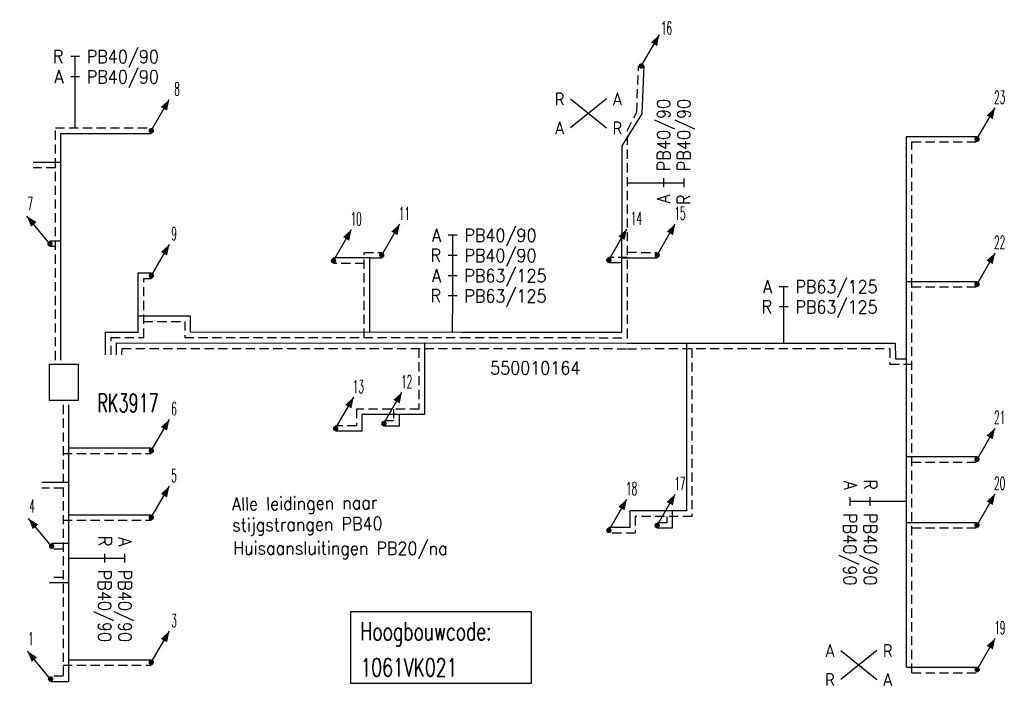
# Model space of a CAD drawing. Header units: millimetres. Extents: x 0 to 118212815, y 0 to 488348790.
# Tile 121 of 143: x 117768315 to 117836497, y 486777232 to 486823214. Entities that reach past the tile are written whole.
import ezdxf
from ezdxf.enums import TextEntityAlignment as Align

# ---------------------------------------------------------------- set-up
doc = ezdxf.new("R2010")
doc.units = ezdxf.units.MM
doc.header["$LTSCALE"] = 200
doc.linetypes.add('HIDDEN2', pattern=[4.7625, 3.175, -1.5875])
for name, color, linetype in [('WW-C-hoogbouw', 7, 'Continuous'), ('WW-C-KAST', 7, 'Continuous'), ('WW-C-stijgstrang', 7, 'Continuous'), ('WW-I-diam', 7, 'Continuous'), ('WW-I-info', 7, 'Continuous'), ('WW-I-leidingkruis', 7, 'Continuous'), ('WW-L-aanvoer', 3, 'Continuous'), ('WW-L-retour', 3, 'HIDDEN2')]:
    doc.layers.add(name, color=color, linetype=linetype)
doc.styles.add('DIN17', font='ROMANS.SHX', dxfattribs={"width": 0.9})
doc.styles.add('ISOCP', font='ISOCP.SHX')

# ---------------------------------------------------------------- blocks, each defined once
blk = doc.blocks.new('LR-ldkruis')
at = {"color": 0, "linetype": 'ByBlock', "lineweight": -2}
for p, q in [((2.5, 2), (-2.5, -2)), ((-2.5, 2), (2.5, -2))]:
    blk.add_line(p, q, dxfattribs=at)
at = {"color": 0, "linetype": 'ByBlock', "lineweight": -2, "style": 'ISOCP'}
for tag, p in [('*1', (-4, 2)), ('*3', (4, 2)), ('*2', (-4, -2)), ('*4', (4, -2))]:
    blk.add_attdef(tag, text='', height=1.8, dxfattribs=at).set_placement(p, align=Align.MIDDLE)
blk = doc.blocks.new('LR-styg')
at = {"color": 0, "lineweight": -3}
blk.add_line((0, 0), (2.5, 4.33), dxfattribs=at)
at = {"color": 0, "lineweight": -3, "const_width": 0.375}
blk.add_lwpolyline([(-0.19, 0, 1), (0.19, 0, 1)], format="xyb", close=True, dxfattribs=at)
at = {"color": 0, "lineweight": -3}
blk.add_solid([(2.5, 4.33), (1.32, 3.28), (2.18, 2.78)], dxfattribs=at)
at = {"color": 7, "linetype": 'ByBlock', "lineweight": -2, "style": 'DIN17', "width": 0.5}
blk.add_attdef('*1', text='', height=1.8, dxfattribs=at).set_placement((0, -2.5), align=Align.MIDDLE)
blk = doc.blocks.new('LR-DIAB4')
at = {"color": 0, "linetype": 'Continuous', "lineweight": -3}
for p, q in [((0, 10.6), (0, 13.4)), ((0, 7.8), (0, 10.6)), ((0, 5), (0, 7.8))]:
    blk.add_line(p, q, dxfattribs=at)
at = {"color": 0, "lineweight": -3}
blk.add_line((0, 0), (0, 5), dxfattribs=at)
for points in [[(0.61, 13.4), (0, 13.4), (-0.61, 13.4)], [(0.61, 10.6), (0, 10.6), (-0.61, 10.6)], [(0.61, 7.8), (0, 7.8), (-0.61, 7.8)], [(0.61, 5), (0, 5), (-0.61, 5)]]:
    blk.add_lwpolyline(points, dxfattribs=at)
at = {"color": 1, "lineweight": -3, "style": 'DIN17', "width": 0.9}
for tag, p in [('*1', (-1.61, 13.4)), ('*2', (-1.61, 10.62)), ('*3', (-1.61, 7.82)), ('*4', (-1.61, 5.02))]:
    blk.add_attdef(tag, text='', height=1.8, dxfattribs=at).set_placement(p, align=Align.MIDDLE_RIGHT)
for tag, p in [('*11', (1.61, 13.4)), ('*12', (1.61, 10.6)), ('*13', (1.61, 7.8)), ('*14', (1.61, 5))]:
    blk.add_attdef(tag, text='', height=1.8, dxfattribs=at).set_placement(p, align=Align.MIDDLE_LEFT)
blk = doc.blocks.new('LR-DIAB2')
at = {"color": 0, "linetype": 'Continuous', "lineweight": -3}
blk.add_line((0, 5), (0, 7.8), dxfattribs=at)
at = {"color": 0, "lineweight": -3}
blk.add_line((0, 0), (0, 5), dxfattribs=at)
for points in [[(0.61, 7.8), (0, 7.8), (-0.61, 7.8)], [(0.61, 5), (0, 5), (-0.61, 5)]]:
    blk.add_lwpolyline(points, dxfattribs=at)
at = {"color": 1, "lineweight": -3, "style": 'DIN17', "width": 0.9}
for tag, p in [('*1', (-1.61, 7.8)), ('*2', (-1.61, 5.02))]:
    blk.add_attdef(tag, text='', height=1.8, dxfattribs=at).set_placement(p, align=Align.MIDDLE_RIGHT)
for tag, p in [('*11', (1.61, 7.8)), ('*12', (1.61, 5))]:
    blk.add_attdef(tag, text='', height=1.8, dxfattribs=at).set_placement(p, align=Align.MIDDLE_LEFT)
blk = doc.blocks.new('LR-DIAO2')
at = {"color": 0, "lineweight": -3}
blk.add_line((0, 0), (0, -5), dxfattribs=at)
at = {"color": 0, "linetype": 'Continuous', "lineweight": -3}
blk.add_line((0, -5), (0, -7.8), dxfattribs=at)
at = {"color": 0, "lineweight": -3}
for points in [[(0.61, -5), (0, -5), (-0.61, -5)], [(0.61, -7.8), (0, -7.8), (-0.61, -7.8)]]:
    blk.add_lwpolyline(points, dxfattribs=at)
at = {"color": 1, "lineweight": -3, "style": 'DIN17', "width": 0.9}
for tag, p in [('*1', (-1.61, -5)), ('*2', (-1.61, -7.78))]:
    blk.add_attdef(tag, text='', height=1.8, dxfattribs=at).set_placement(p, align=Align.MIDDLE_RIGHT)
for tag, p in [('*11', (1.61, -5)), ('*12', (1.61, -7.8))]:
    blk.add_attdef(tag, text='', height=1.8, dxfattribs=at).set_placement(p, align=Align.MIDDLE_LEFT)
blk = doc.blocks.new('LR-hoogb')
at = {"color": 0, "linetype": 'ByBlock', "lineweight": -3}
blk.add_lwpolyline([(-12.5, 5), (12.5, 5), (12.5, -5), (-12.5, -5)], close=True, dxfattribs=at)
at = {"color": 7, "linetype": 'Continuous', "lineweight": -3, "style": 'DIN17', "width": 0.7}
blk.add_text('Hoogbouwcode:', height=2.5, dxfattribs=at).set_placement((-11.15, 1))
at = {"color": 0, "linetype": 'ByBlock', "lineweight": -3, "style": 'DIN17', "width": 0.7}
for tag, p in [('*1', (-11.15, -4)), ('*2', (-11.15, -9))]:
    blk.add_attdef(tag, p, '', height=2.5, dxfattribs=at)
blk = doc.blocks.new('LR-kast')
at = {"color": 0, "linetype": 'ByBlock', "lineweight": -3}
blk.add_lwpolyline([(-2.5, 2), (2.5, 2), (2.5, -2), (-2.5, -2)], close=True, dxfattribs=at)
at = {"color": 7, "linetype": 'ByBlock', "lineweight": -3, "style": 'DIN17', "width": 0.7}
for tag, p in [('*1', (0, 5)), ('*2', (0, -5))]:
    blk.add_attdef(tag, text='', height=2.5, dxfattribs=at).set_placement(p, align=Align.MIDDLE)
at = {"color": 0, "linetype": 'ByBlock', "lineweight": -2, "style": 'DIN17', "width": 0.3, "flags": 1}
for tag, p in [('OCODE', (5, 1.25)), ('NCODE', (10, 1.25)), ('BC', (15, 1.25)), ('RK', (20, 1.25)), ('ST', (5, -1.25)), ('VCODE', (10, -1.25)), ('NIVO', (15, -1.25)), ('IMM', (20, -1.25))]:
    blk.add_attdef(tag, text='', height=1.8, dxfattribs=at).set_placement(p, align=Align.MIDDLE)
blk = doc.blocks.new('LR-hyp')
at = {"color": 7, "linetype": 'ByBlock', "lineweight": -3, "style": 'DIN17', "width": 0.9}
blk.add_attdef('*1', text='', height=1.8, dxfattribs=at).set_placement((0, 0), align=Align.MIDDLE)
at = {"color": 7, "linetype": 'ByBlock', "lineweight": -2, "style": 'DIN17', "width": 0.9, "flags": 1}
blk.add_attdef('*2', text='', height=1.8, dxfattribs=at).set_placement((0, -5), align=Align.MIDDLE)

msp = doc.modelspace()

# ---------------------------------------------------------------- linework, layer by layer
at = {"layer": 'WW-I-diam'}
msp.add_line((117772154, 486815723), (117772154, 486816760), dxfattribs=at)
at = {"layer": 'WW-L-aanvoer'}
for p, q in [((117811427, 486816700), (117811550, 486820015)), ((117810025, 486814494), (117811427, 486816700)), ((117771166, 486799663), (117771164, 486815343)), ((117771164, 486815343), (117777427, 486815343)), ((117829714, 486815137), (117834605, 486815137)), ((117829719, 486778407), (117829714, 486815137)), ((117810017, 486801593), (117810025, 486814494)), ((117771164, 486813341), (117769245, 486813341)), ((117771165, 486807897), (117770411, 486807897)), ((117792554, 486806727), (117790044, 486806727)), ((117792554, 486806727), (117793388, 486806728)), ((117792555, 486801603), (117792554, 486806727)), ((117810020, 486806388), (117809111, 486806389)), ((117810019, 486806748), (117812461, 486806730)), ((117776530, 486801600), (117776524, 486805696)), ((117776524, 486805696), (117777431, 486805696)), ((117829715, 486805102), (117834606, 486805103)), ((117776528, 486802724), (117780122, 486802724)), ((117780122, 486802724), (117780128, 486801610)), ((117774259, 486801599), (117776530, 486801600)), ((117774259, 486800025), (117774259, 486801599)), ((117780128, 486801610), (117798901, 486801600)), ((117798901, 486801600), (117810017, 486801593)), ((117775019, 486800025), (117775020, 486800853)), ((117775020, 486800853), (117810402, 486800833)), ((117796338, 486800841), (117796339, 486795898)), ((117810402, 486800833), (117828950, 486800841)), ((117814486, 486800835), (117814487, 486789227)), ((117828950, 486800841), (117828951, 486799757)), ((117828951, 486799757), (117829716, 486799757)), ((117771701, 486796563), (117771704, 486777403)), ((117796339, 486795898), (117792016, 486795897)), ((117792016, 486795897), (117792017, 486794739)), ((117794583, 486795898), (117794583, 486795080)), ((117794583, 486795080), (117793536, 486795080)), ((117792017, 486794739), (117790194, 486794739)), ((117771702, 486793584), (117777430, 486793584)), ((117829717, 486792985), (117834606, 486792986)), ((117771702, 486791185), (117769847, 486791185)), ((117771702, 486788961), (117777429, 486788962)), ((117814487, 486789227), (117810559, 486789226)), ((117810559, 486789226), (117810559, 486788069)), ((117813499, 486789226), (117813499, 486788026)), ((117810559, 486788069), (117809113, 486788069)), ((117813499, 486788026), (117812457, 486788026)), ((117829718, 486788434), (117834606, 486788435)), ((117771703, 486786971), (117770527, 486786971)), ((117771703, 486784243), (117770379, 486784243)), ((117771704, 486778933), (117777429, 486778934)), ((117829719, 486778407), (117834607, 486778408)), ((117771704, 486777403), (117770465, 486777403))]:
    msp.add_line(p, q, dxfattribs=at)
at = {"layer": 'WW-L-retour'}
for p, q in [((117811039, 486816826), (117811171, 486819994)), ((117810405, 486815563), (117811039, 486816826)), ((117770786, 486799663), (117770784, 486815723)), ((117770784, 486815723), (117777427, 486815723)), ((117810397, 486801213), (117810405, 486815563)), ((117830094, 486814757), (117834605, 486814757)), ((117830099, 486778027), (117830094, 486814757)), ((117770784, 486812961), (117769246, 486812961)), ((117770785, 486807517), (117770411, 486807517)), ((117792174, 486807107), (117793388, 486807108)), ((117792175, 486801223), (117792174, 486807107)), ((117810402, 486807126), (117812464, 486807110)), ((117792174, 486806347), (117790044, 486806347)), ((117810401, 486806767), (117809112, 486806769)), ((117776910, 486801220), (117776904, 486805316)), ((117776904, 486805316), (117777431, 486805316)), ((117830096, 486804722), (117834606, 486804723)), ((117776908, 486802344), (117779742, 486802344)), ((117779742, 486802344), (117779748, 486801230)), ((117774639, 486801219), (117776910, 486801220)), ((117774639, 486800025), (117774639, 486801219)), ((117779748, 486801230), (117798901, 486801220)), ((117798901, 486801220), (117810397, 486801213)), ((117775399, 486800025), (117775400, 486800473)), ((117775400, 486800473), (117810402, 486800453)), ((117795958, 486800461), (117795958, 486796278)), ((117810402, 486800453), (117828571, 486800461)), ((117814866, 486800455), (117814867, 486788847)), ((117828571, 486800461), (117828571, 486799377)), ((117828571, 486799377), (117830096, 486799377)), ((117771321, 486796563), (117771324, 486777783)), ((117795958, 486796278), (117791636, 486796277)), ((117791636, 486796277), (117791636, 486795119)), ((117794203, 486796277), (117794203, 486795460)), ((117794203, 486795460), (117793536, 486795460)), ((117791636, 486795119), (117790194, 486795119)), ((117771322, 486793203), (117777430, 486793204)), ((117830097, 486792605), (117834606, 486792606)), ((117771322, 486790805), (117769847, 486790805)), ((117814867, 486788847), (117810939, 486788846)), ((117810939, 486788846), (117810939, 486787689)), ((117813119, 486788846), (117813119, 486788406)), ((117771322, 486788581), (117777429, 486788582)), ((117813119, 486788406), (117812457, 486788406)), ((117830098, 486788054), (117834606, 486788055)), ((117810939, 486787689), (117809113, 486787689)), ((117771323, 486786591), (117770527, 486786591)), ((117771323, 486784623), (117770379, 486784623)), ((117771324, 486778553), (117777429, 486778554)), ((117771324, 486777783), (117770465, 486777783)), ((117830099, 486778027), (117834607, 486778028))]:
    msp.add_line(p, q, dxfattribs=at)

# ---------------------------------------------------------------- block references
at = {"layer": 'WW-C-hoogbouw', "linetype": 'Continuous'}
ref = msp.add_blockref('LR-hoogb', (117797488, 486779775), dxfattribs=dict(at, xscale=500, yscale=500, zscale=500))
ref.add_attrib('*1', '1061VK021', (117791913, 486777775), dxfattribs={"layer": '0', "color": 7, "linetype": 'ByBlock', "lineweight": -3, "height": 1250, "style": 'DIN17', "width": 0.7})
at = {"layer": 'WW-C-KAST', "linetype": 'Continuous'}
ref = msp.add_blockref('LR-kast', (117771373, 486798127), dxfattribs=dict(at, xscale=500, yscale=500, zscale=500, rotation=90))
ref.add_attrib('*1', 'RK3917', dxfattribs={"layer": '0', "color": 7, "linetype": 'ByBlock', "lineweight": -3, "height": 1250, "style": 'DIN17', "width": 0.65}).set_placement((117775818, 486796695), align=Align.MIDDLE)
at = {"layer": 'WW-C-stijgstrang', "linetype": 'Continuous'}
ref = msp.add_blockref('LR-styg', (117811360, 486820004), dxfattribs=dict(at, xscale=499.9999999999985, yscale=499.9999999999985, zscale=499.9999999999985, rotation=0.007745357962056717))
ref.add_attrib('*1', '16', dxfattribs={"layer": '0', "color": 7, "linetype": 'ByBlock', "lineweight": -2, "height": 900, "rotation": 0.00775, "style": 'DIN17', "width": 0.5}).set_placement((117813106, 486822632), align=Align.MIDDLE)
ref = msp.add_blockref('LR-styg', (117777427, 486815533), dxfattribs=dict(at, xscale=499.9999999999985, yscale=499.9999999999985, zscale=499.9999999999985, rotation=0.007745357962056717))
ref.add_attrib('*1', '8', dxfattribs={"layer": '0', "color": 7, "linetype": 'ByBlock', "lineweight": -2, "height": 900, "rotation": 0.00775, "style": 'DIN17', "width": 0.5}).set_placement((117779211, 486818416), align=Align.MIDDLE)
ref = msp.add_blockref('LR-styg', (117834605, 486814947), dxfattribs=dict(at, xscale=499.9999999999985, yscale=499.9999999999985, zscale=499.9999999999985, rotation=0.007745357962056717))
ref.add_attrib('*1', '23', dxfattribs={"layer": '0', "color": 7, "linetype": 'ByBlock', "lineweight": -2, "height": 900, "rotation": 0.00775, "style": 'DIN17', "width": 0.5}).set_placement((117836177, 486817845), align=Align.MIDDLE)
ref = msp.add_blockref('LR-styg', (117770411, 486807707), dxfattribs=dict(at, xscale=500.0000000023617, yscale=499.9999999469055, zscale=500.0000000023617, rotation=69.7715824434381))
ref.add_attrib('*1', '7', dxfattribs={"layer": '0', "color": 7, "linetype": 'ByBlock', "lineweight": -2, "height": 900, "rotation": 0.00775, "style": 'DIN17', "width": 0.5}).set_placement((117769048, 486810492), align=Align.MIDDLE)
ref = msp.add_blockref('LR-styg', (117790044, 486806537), dxfattribs=dict(at, xscale=499.9999999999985, yscale=499.9999999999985, zscale=499.9999999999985, rotation=0.007745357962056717))
ref.add_attrib('*1', '10', dxfattribs={"layer": '0', "color": 7, "linetype": 'ByBlock', "lineweight": -2, "height": 900, "rotation": 0.00775, "style": 'DIN17', "width": 0.5}).set_placement((117791616, 486809435), align=Align.MIDDLE)
ref = msp.add_blockref('LR-styg', (117793388, 486806918), dxfattribs=dict(at, xscale=499.9999999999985, yscale=499.9999999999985, zscale=499.9999999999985, rotation=0.007745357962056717))
ref.add_attrib('*1', '11', dxfattribs={"layer": '0', "color": 7, "linetype": 'ByBlock', "lineweight": -2, "height": 900, "rotation": 0.00775, "style": 'DIN17', "width": 0.5}).set_placement((117794960, 486809815), align=Align.MIDDLE)
ref = msp.add_blockref('LR-styg', (117809112, 486806579), dxfattribs=dict(at, xscale=499.9999999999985, yscale=499.9999999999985, zscale=499.9999999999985, rotation=0.007745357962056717))
ref.add_attrib('*1', '14', dxfattribs={"layer": '0', "color": 7, "linetype": 'ByBlock', "lineweight": -2, "height": 900, "rotation": 0.00775, "style": 'DIN17', "width": 0.5}).set_placement((117811021, 486809477), align=Align.MIDDLE)
ref = msp.add_blockref('LR-styg', (117812463, 486806920), dxfattribs=dict(at, xscale=499.9999999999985, yscale=499.9999999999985, zscale=499.9999999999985, rotation=0.007745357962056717))
ref.add_attrib('*1', '15', dxfattribs={"layer": '0', "color": 7, "linetype": 'ByBlock', "lineweight": -2, "height": 900, "rotation": 0.00775, "style": 'DIN17', "width": 0.5}).set_placement((117814035, 486809818), align=Align.MIDDLE)
ref = msp.add_blockref('LR-styg', (117777431, 486805506), dxfattribs=dict(at, xscale=499.9999999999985, yscale=499.9999999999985, zscale=499.9999999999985, rotation=0.007745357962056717))
ref.add_attrib('*1', '9', dxfattribs={"layer": '0', "color": 7, "linetype": 'ByBlock', "lineweight": -2, "height": 900, "rotation": 0.00775, "style": 'DIN17', "width": 0.5}).set_placement((117779003, 486808404), align=Align.MIDDLE)
ref = msp.add_blockref('LR-styg', (117834606, 486804913), dxfattribs=dict(at, xscale=499.9999999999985, yscale=499.9999999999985, zscale=499.9999999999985, rotation=0.007745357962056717))
ref.add_attrib('*1', '22', dxfattribs={"layer": '0', "color": 7, "linetype": 'ByBlock', "lineweight": -2, "height": 900, "rotation": 0.00775, "style": 'DIN17', "width": 0.5}).set_placement((117836178, 486807810), align=Align.MIDDLE)
ref = msp.add_blockref('LR-styg', (117790194, 486794929), dxfattribs=dict(at, xscale=499.9999999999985, yscale=499.9999999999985, zscale=499.9999999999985, rotation=0.007745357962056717))
ref.add_attrib('*1', '13', dxfattribs={"layer": '0', "color": 7, "linetype": 'ByBlock', "lineweight": -2, "height": 900, "rotation": 0.00775, "style": 'DIN17', "width": 0.5}).set_placement((117791766, 486797827), align=Align.MIDDLE)
ref = msp.add_blockref('LR-styg', (117793536, 486795270), dxfattribs=dict(at, xscale=499.9999999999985, yscale=499.9999999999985, zscale=499.9999999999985, rotation=0.007745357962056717))
ref.add_attrib('*1', '12', dxfattribs={"layer": '0', "color": 7, "linetype": 'ByBlock', "lineweight": -2, "height": 900, "rotation": 0.00775, "style": 'DIN17', "width": 0.5}).set_placement((117795108, 486798168), align=Align.MIDDLE)
ref = msp.add_blockref('LR-styg', (117777430, 486793394), dxfattribs=dict(at, xscale=499.9999999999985, yscale=499.9999999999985, zscale=499.9999999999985, rotation=0.007745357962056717))
ref.add_attrib('*1', '6', dxfattribs={"layer": '0', "color": 7, "linetype": 'ByBlock', "lineweight": -2, "height": 900, "rotation": 0.00775, "style": 'DIN17', "width": 0.5}).set_placement((117779002, 486796292), align=Align.MIDDLE)
ref = msp.add_blockref('LR-styg', (117834606, 486792796), dxfattribs=dict(at, xscale=499.9999999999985, yscale=499.9999999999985, zscale=499.9999999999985, rotation=0.007745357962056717))
ref.add_attrib('*1', '21', dxfattribs={"layer": '0', "color": 7, "linetype": 'ByBlock', "lineweight": -2, "height": 900, "rotation": 0.00775, "style": 'DIN17', "width": 0.5}).set_placement((117836178, 486795693), align=Align.MIDDLE)
ref = msp.add_blockref('LR-styg', (117777429, 486788772), dxfattribs=dict(at, xscale=499.9999999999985, yscale=499.9999999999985, zscale=499.9999999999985, rotation=0.007745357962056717))
ref.add_attrib('*1', '5', dxfattribs={"layer": '0', "color": 7, "linetype": 'ByBlock', "lineweight": -2, "height": 900, "rotation": 0.00775, "style": 'DIN17', "width": 0.5}).set_placement((117779001, 486791670), align=Align.MIDDLE)
ref = msp.add_blockref('LR-styg', (117809113, 486787879), dxfattribs=dict(at, xscale=499.9999999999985, yscale=499.9999999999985, zscale=499.9999999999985, rotation=0.007745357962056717))
ref.add_attrib('*1', '18', dxfattribs={"layer": '0', "color": 7, "linetype": 'ByBlock', "lineweight": -2, "height": 900, "rotation": 0.00775, "style": 'DIN17', "width": 0.5}).set_placement((117810685, 486790777), align=Align.MIDDLE)
ref = msp.add_blockref('LR-styg', (117812457, 486788216), dxfattribs=dict(at, xscale=499.9999999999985, yscale=499.9999999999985, zscale=499.9999999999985, rotation=0.007745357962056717))
ref.add_attrib('*1', '17', dxfattribs={"layer": '0', "color": 7, "linetype": 'ByBlock', "lineweight": -2, "height": 900, "rotation": 0.00775, "style": 'DIN17', "width": 0.5}).set_placement((117814029, 486791114), align=Align.MIDDLE)
ref = msp.add_blockref('LR-styg', (117834606, 486788245), dxfattribs=dict(at, xscale=499.9999999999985, yscale=499.9999999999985, zscale=499.9999999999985, rotation=0.007745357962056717))
ref.add_attrib('*1', '20', dxfattribs={"layer": '0', "color": 7, "linetype": 'ByBlock', "lineweight": -2, "height": 900, "rotation": 0.00775, "style": 'DIN17', "width": 0.5}).set_placement((117836178, 486791143), align=Align.MIDDLE)
ref = msp.add_blockref('LR-styg', (117770527, 486786781), dxfattribs=dict(at, xscale=500.0000000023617, yscale=499.9999999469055, zscale=500.0000000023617, rotation=69.7715824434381))
ref.add_attrib('*1', '4', dxfattribs={"layer": '0', "color": 7, "linetype": 'ByBlock', "lineweight": -2, "height": 900, "rotation": 0.00775, "style": 'DIN17', "width": 0.5}).set_placement((117769164, 486789566), align=Align.MIDDLE)
ref = msp.add_blockref('LR-styg', (117777429, 486778744), dxfattribs=dict(at, xscale=499.9999999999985, yscale=499.9999999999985, zscale=499.9999999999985, rotation=0.007745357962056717))
ref.add_attrib('*1', '3', dxfattribs={"layer": '0', "color": 7, "linetype": 'ByBlock', "lineweight": -2, "height": 900, "rotation": 0.00775, "style": 'DIN17', "width": 0.5}).set_placement((117779001, 486781642), align=Align.MIDDLE)
ref = msp.add_blockref('LR-styg', (117834617, 486778252), dxfattribs=dict(at, xscale=499.9999999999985, yscale=499.9999999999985, zscale=499.9999999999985, rotation=0.007745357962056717))
ref.add_attrib('*1', '19', dxfattribs={"layer": '0', "color": 7, "linetype": 'ByBlock', "lineweight": -2, "height": 900, "rotation": 0.00775, "style": 'DIN17', "width": 0.5}).set_placement((117836189, 486781150), align=Align.MIDDLE)
ref = msp.add_blockref('LR-styg', (117770459, 486777594), dxfattribs=dict(at, xscale=500.0000000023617, yscale=499.999999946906, zscale=500.0000000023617, rotation=69.7715824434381))
ref.add_attrib('*1', '1', dxfattribs={"layer": '0', "color": 7, "linetype": 'ByBlock', "lineweight": -2, "height": 900, "rotation": 0.00775, "style": 'DIN17', "width": 0.5}).set_placement((117769095, 486780379), align=Align.MIDDLE)
at = {"layer": 'WW-I-diam', "linetype": 'Continuous'}
for name, p, xscale, yscale, zscale, rotation, values in [('LR-DIAB2', (117772154, 486816760), 500, 500, 500, 0.007745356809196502, {'*1': 'R', '*11': 'PB40/90', '*2': 'A', '*12': 'PB40/90'}), ('LR-DIAO2', (117810403, 486811936), 500, 500, 500, 89.96817449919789, {'*1': 'A', '*11': 'PB40/90', '*2': 'R', '*12': 'PB40/90'}), ('LR-DIAB4', (117798297, 486801600), 499.9999999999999, 499.9999999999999, 499.9999999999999, 359.9681744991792, {'*1': 'A', '*11': 'PB40/90', '*2': 'R', '*12': 'PB40/90', '*3': 'A', '*13': 'PB63/125', '*4': 'R', '*14': 'PB63/125'}), ('LR-DIAB2', (117821224, 486800838), 500, 500, 500, 0.024636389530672, {'*1': 'A', '*11': 'PB63/125', '*2': 'R', '*12': 'PB63/125'}), ('LR-DIAO2', (117829718, 486789874), 500.0000000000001, 500.0000000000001, 500.0000000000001, 270.0077453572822, {'*1': 'R', '*11': 'PB40/90', '*2': 'A', '*12': 'PB40/90'}), ('LR-DIAB2', (117771703, 486785959), 499.9999999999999, 499.9999999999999, 499.9999999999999, 270.0077453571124, {'*1': 'A', '*11': 'PB40/90', '*2': 'R', '*12': 'PB40/90'})]:
    msp.add_blockref(name, p, dxfattribs=dict(at, xscale=xscale, yscale=yscale, zscale=zscale, rotation=rotation)).add_auto_attribs(values)
at = {"layer": 'WW-I-info', "linetype": 'Continuous', "xscale": 499.9999999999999, "yscale": 499.9999999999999, "zscale": 499.9999999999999, "rotation": 359.9681744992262}
msp.add_blockref('LR-hyp', (117804016, 486799124), dxfattribs=at).add_auto_attribs({'*1': '550010164'})
at = {"layer": 'WW-I-leidingkruis', "linetype": 'Continuous'}
ref = msp.add_blockref('LR-ldkruis', (117807708, 486816735), dxfattribs=dict(at, xscale=499.9999999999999, yscale=499.9999999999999, zscale=499.9999999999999, rotation=0.00774536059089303))
ref.add_attrib('*1', 'R', dxfattribs={"layer": '0', "color": 1, "linetype": 'ByBlock', "lineweight": -2, "height": 900, "rotation": 0.00775, "style": 'ISOCP'}).set_placement((117805708, 486817735), align=Align.MIDDLE)
ref.add_attrib('*2', 'A', dxfattribs={"layer": '0', "color": 1, "linetype": 'ByBlock', "lineweight": -2, "height": 900, "rotation": 0.00775, "style": 'ISOCP'}).set_placement((117805708, 486815735), align=Align.MIDDLE)
ref.add_attrib('*3', 'A', dxfattribs={"layer": '0', "color": 1, "linetype": 'ByBlock', "lineweight": -2, "height": 900, "rotation": 0.00775, "style": 'ISOCP'}).set_placement((117809708, 486817735), align=Align.MIDDLE)
ref.add_attrib('*4', 'R', dxfattribs={"layer": '0', "color": 1, "linetype": 'ByBlock', "lineweight": -2, "height": 900, "rotation": 0.00775, "style": 'ISOCP'}).set_placement((117809708, 486815735), align=Align.MIDDLE)
ref = msp.add_blockref('LR-ldkruis', (117826428, 486778565), dxfattribs=dict(at, xscale=500.0000000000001, yscale=500.0000000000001, zscale=500.0000000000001, rotation=0.007745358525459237))
ref.add_attrib('*1', 'A', dxfattribs={"layer": '0', "color": 1, "linetype": 'ByBlock', "lineweight": -2, "height": 900, "rotation": 0.00775, "style": 'ISOCP'}).set_placement((117824428, 486779565), align=Align.MIDDLE)
ref.add_attrib('*2', 'R', dxfattribs={"layer": '0', "color": 1, "linetype": 'ByBlock', "lineweight": -2, "height": 900, "rotation": 0.00775, "style": 'ISOCP'}).set_placement((117824428, 486777565), align=Align.MIDDLE)
ref.add_attrib('*3', 'R', dxfattribs={"layer": '0', "color": 1, "linetype": 'ByBlock', "lineweight": -2, "height": 900, "rotation": 0.00775, "style": 'ISOCP'}).set_placement((117828428, 486779566), align=Align.MIDDLE)
ref.add_attrib('*4', 'A', dxfattribs={"layer": '0', "color": 1, "linetype": 'ByBlock', "lineweight": -2, "height": 900, "rotation": 0.00775, "style": 'ISOCP'}).set_placement((117828428, 486777566), align=Align.MIDDLE)

# ---------------------------------------------------------------- texts
at = {"layer": 'WW-I-info', "style": 'DIN17', "width": 0.9}
for s, rotation, p in [('Alle leidingen naar', 0.62356, (117783016, 486789256)), ('stijgstrangen PB40', 0.62356, (117783032, 486787799)), ('Huisaansluitingen PB20/na', 359.85865, (117783086, 486786219))]:
    msp.add_text(s, height=900, rotation=rotation, dxfattribs=at).set_placement(p)

doc.saveas('drawing.dxf')
